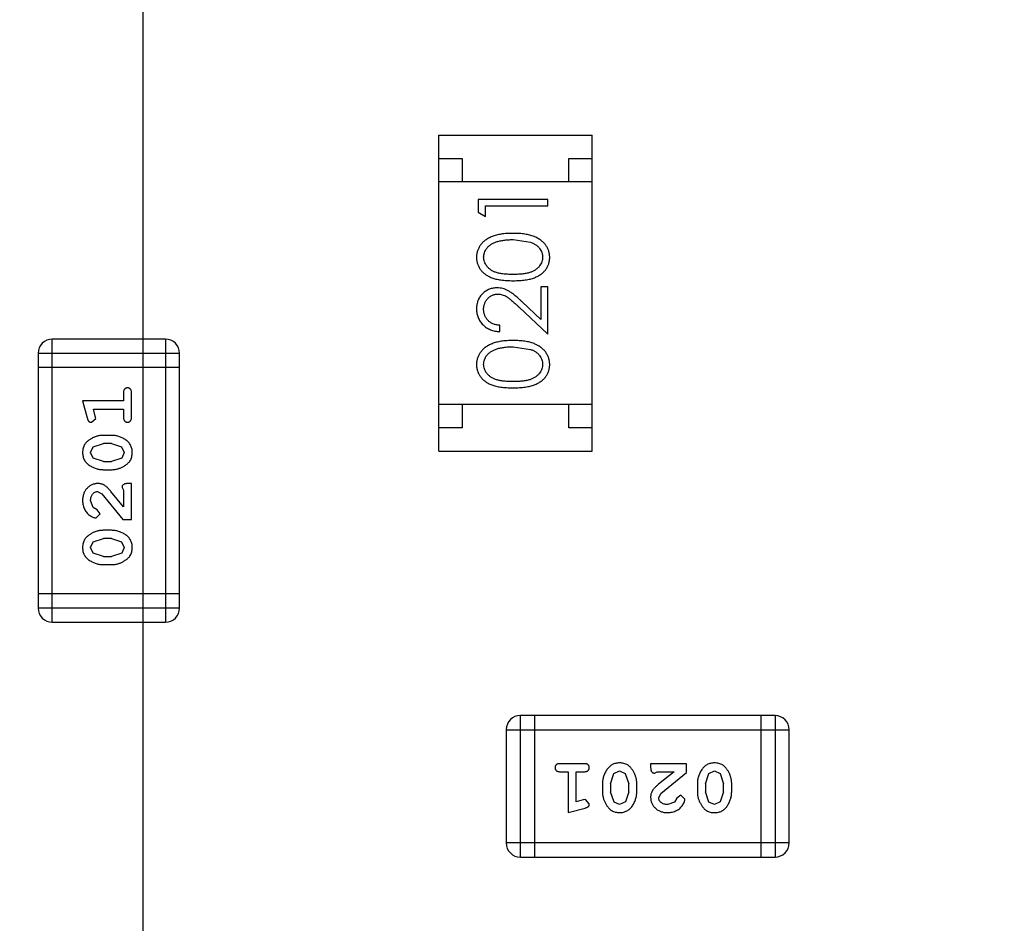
# Model space of a CAD drawing. Header units: inches. Extents: x -109 to 120, y -78 to 24.
# Tile 79 of 113: x 74.04 to 76.16, y -6.06 to -4.12. Entities that reach past the tile are written whole.
import ezdxf

# ---------------------------------------------------------------- set-up
doc = ezdxf.new("R2010")
doc.units = ezdxf.units.IN
doc.header["$LTSCALE"] = 1.21
doc.header["$MEASUREMENT"] = 0
doc.header["$PDMODE"] = 3
doc.header["$PDSIZE"] = 0.3125
doc.linetypes.add('CENTER', pattern=[0.6, 0.375, -0.075, 0.075, -0.075])
doc.layers.get('0').update_dxf_attribs({"linetype": 'CONTINUOUS'})
doc.layers.get('Defpoints').update_dxf_attribs({"linetype": 'CONTINUOUS'})
doc.layers.add('DIM', color=3, linetype='CONTINUOUS')
doc.layers.add('X2_94A2_X0__-__X2_7F0E5149_X0_', color=7, linetype='CONTINUOUS')
doc.styles.get("Standard").update_dxf_attribs({"font": 'txt', "width": 0.8})
doc.dimstyles.get("Standard").update_dxf_attribs({"dimtxt": 0.15625, "dimasz": 0.1875, "dimexe": 0.125, "dimexo": 0.0625, "dimgap": 0.09, "dimtad": 0, "dimtih": 1, "dimtoh": 1, "dimzin": 4, "dimdsep": 46, "dimtxsty": 'Standard', "dimblk": '_FILLED', "dimblk1": '_FILLED', "dimblk2": '_FILLED', "dimcen": 0.09, "dimazin": 1, "dimtp": 0.01, "dimtm": 0.01, "dimtfac": 1, "dimtofl": 0, "dimtmove": 0, "dimatfit": 3, "dimldrblk": '_FILLED', "dimfxl": 1, "dimtolj": 1, "dimtzin": 4, "dimarcsym": 0})

# ---------------------------------------------------------------- blocks, each defined once
blk = doc.blocks.new('_FILLED')
at = {"color": 0, "linetype": 'ByBlock'}
blk.add_solid([(0, 0), (-1, 0.1667), (-1, -0.1667)], dxfattribs=at)
blk = doc.blocks.new('*D12')
at = {"layer": 'Defpoints', "color": 0}
for p in [(74.3032, 15.7535), (103.6932, 15.6285), (103.6932, -13.2489)]:
    blk.add_point(p, dxfattribs=at)
at = {"layer": 'DIM', "color": 0, "lineweight": -2}
for p, q in [((103.6932, -13.1864), (103.6932, 15.7535)), ((74.3032, 15.691), (74.3032, 15.5035)), ((75.8032, 15.6285), (86.5082, 15.6285)), ((102.1932, 15.6285), (91.4882, 15.6285))]:
    blk.add_line(p, q, dxfattribs=at)
at = {"layer": 'DIM', "color": 0, "lineweight": -2, "xscale": 1.5, "yscale": 1.5, "zscale": 1.5, "rotation": 180}
blk.add_blockref('_FILLED', (74.3032, 15.6285), dxfattribs=at)
at = {"layer": 'DIM', "color": 0, "lineweight": -2, "xscale": 1.5, "yscale": 1.5, "zscale": 1.5}
blk.add_blockref('_FILLED', (103.6932, 15.6285), dxfattribs=at)
at = {"layer": 'DIM', "color": 0, "insert": (88.9982, 15.6285), "char_height": 1.5, "attachment_point": 5}
blk.add_mtext('\\A1;29.39', dxfattribs=at)
blk = doc.blocks.new('*D38')
at = {"layer": 'Defpoints', "color": 0}
for p in [(74.3032, 15.6285), (74.3032, 12.8138), (44.6933, -13.2451)]:
    blk.add_point(p, dxfattribs=at)
at = {"layer": 'DIM', "color": 0, "lineweight": -2}
for p, q in [((44.6933, -13.1826), (44.6933, 15.7535)), ((74.3032, 12.8763), (74.3032, 15.7535)), ((46.1933, 15.6285), (57.2082, 15.6285)), ((72.8032, 15.6285), (61.7882, 15.6285))]:
    blk.add_line(p, q, dxfattribs=at)
at = {"layer": 'DIM', "color": 0, "lineweight": -2, "xscale": 1.5, "yscale": 1.5, "zscale": 1.5}
for p, rotation in [((44.6933, 15.6285), 180), ((74.3032, 15.6285), 360)]:
    blk.add_blockref('_FILLED', p, dxfattribs=dict(at, rotation=rotation))
at = {"layer": 'DIM', "color": 0, "insert": (59.4982, 15.6285), "char_height": 1.5, "attachment_point": 5}
blk.add_mtext('\\A1;29.61', dxfattribs=at)
blk = doc.blocks.new('*D54')
at = {"layer": 'Defpoints', "color": 0}
for p in [(107.1882, 21.91), (41.1902, -11.2843), (107.1882, -11.2878)]:
    blk.add_point(p, dxfattribs=at)
at = {"layer": 'DIM', "color": 0, "lineweight": -2}
for p, q in [((41.1902, -11.2218), (41.1902, 22.035)), ((107.1882, -11.2253), (107.1882, 22.035)), ((42.6902, 21.91), (71.8992, 21.91)), ((105.6882, 21.91), (76.4792, 21.91))]:
    blk.add_line(p, q, dxfattribs=at)
at = {"layer": 'DIM', "color": 0, "lineweight": -2, "xscale": 1.5, "yscale": 1.5, "zscale": 1.5, "rotation": 180}
blk.add_blockref('_FILLED', (41.1902, 21.91), dxfattribs=at)
at = {"layer": 'DIM', "color": 0, "lineweight": -2, "xscale": 1.5, "yscale": 1.5, "zscale": 1.5}
blk.add_blockref('_FILLED', (107.1882, 21.91), dxfattribs=at)
at = {"layer": 'DIM', "color": 0, "insert": (74.1892, 21.91), "char_height": 1.5, "attachment_point": 5}
blk.add_mtext('\\A1;66.00', dxfattribs=at)

msp = doc.modelspace()

# ---------------------------------------------------------------- linework, layer by layer
at = {"layer": 'DIM', "color": 4, "linetype": 'CENTER', "ltscale": 10}
msp.add_line((74.3032, 12.8138), (74.3032, -71.4529), dxfattribs=at)
at = {"layer": 'X2_94A2_X0__-__X2_7F0E5149_X0_', "color": 6, "linetype": 'Continuous'}
for p, q in [((74.9414, -5.044), (74.9415, -4.364)), ((74.9415, -4.364), (75.2715, -4.364)), ((75.2714, -5.044), (75.2715, -4.364)), ((74.9415, -4.414), (74.9915, -4.414)), ((74.9915, -4.414), (74.9915, -4.464)), ((75.2215, -4.464), (75.2215, -4.414)), ((75.2215, -4.414), (75.2715, -4.414)), ((75.2715, -4.464), (74.9415, -4.464)), ((75.0262, -4.5022), (75.0262, -4.5299)), ((75.1762, -4.5022), (75.0262, -4.5022)), ((75.0416, -4.5387), (75.0416, -4.5157)), ((75.0416, -4.5157), (75.1762, -4.5157)), ((75.1762, -4.5157), (75.1762, -4.5022)), ((75.0262, -4.5299), (75.0416, -4.5387)), ((75.1012, -4.5887), (75.1389, -4.5944)), ((75.1608, -4.6907), (75.1608, -4.7605)), ((75.1762, -4.6907), (75.1608, -4.6907)), ((75.1762, -4.7926), (75.1762, -4.6907)), ((75.1608, -4.7605), (75.1207, -4.7229)), ((75.1141, -4.7344), (75.1762, -4.7926)), ((75.0723, -4.7868), (75.0723, -4.7733)), ((74.1082, -5.4126), (74.1083, -4.803)), ((74.3521, -4.803), (74.1083, -4.803)), ((74.3521, -4.803), (74.3521, -5.4126)), ((74.0778, -4.8335), (74.0777, -5.3821)), ((74.0778, -4.8335), (74.3826, -4.8335)), ((74.3825, -5.3821), (74.3826, -4.8335)), ((75.1012, -4.8195), (75.1389, -4.8252)), ((74.3826, -4.864), (74.0778, -4.864)), ((74.2616, -4.919), (74.2616, -4.9363)), ((74.2789, -4.971), (74.2789, -4.919)), ((74.1735, -4.9363), (74.1834, -4.9729)), ((74.2616, -4.9363), (74.1735, -4.9363)), ((74.2008, -4.9687), (74.1967, -4.9536)), ((74.1967, -4.9536), (74.2616, -4.9536)), ((74.2616, -4.9536), (74.2616, -4.971)), ((75.2714, -4.944), (74.9414, -4.944)), ((74.9914, -4.944), (74.9914, -4.994)), ((75.2214, -4.994), (75.2214, -4.944)), ((74.1926, -4.982), (74.2019, -4.9741)), ((74.2019, -4.9741), (74.2008, -4.9687)), ((74.9914, -4.994), (74.9414, -4.994)), ((75.2714, -4.994), (75.2214, -4.994)), ((74.1961, -5.0352), (74.2184, -5.0276)), ((74.2359, -5.0103), (74.2182, -5.0103)), ((74.2356, -5.0276), (74.2184, -5.0276)), ((74.2356, -5.0276), (74.2574, -5.0348)), ((74.1908, -5.0473), (74.1961, -5.0352)), ((74.1966, -5.0597), (74.1908, -5.0473)), ((74.2574, -5.0348), (74.2632, -5.0471)), ((74.2632, -5.0471), (74.2579, -5.0593)), ((74.9414, -5.044), (75.2714, -5.044)), ((74.2184, -5.0669), (74.1966, -5.0597)), ((74.2184, -5.0669), (74.2356, -5.0669)), ((74.2579, -5.0593), (74.2356, -5.0669)), ((74.2181, -5.0842), (74.2359, -5.0842)), ((74.2054, -5.1314), (74.2151, -5.1362)), ((74.2616, -5.1645), (74.2346, -5.1309)), ((74.2585, -5.1228), (74.2616, -5.1283)), ((74.2616, -5.1283), (74.2616, -5.1645)), ((74.2789, -5.1141), (74.2711, -5.1141)), ((74.2789, -5.1912), (74.2789, -5.1141)), ((74.1962, -5.1658), (74.1908, -5.1509)), ((74.2151, -5.1362), (74.2601, -5.1912)), ((74.2047, -5.1707), (74.1962, -5.1658)), ((74.2113, -5.1792), (74.2047, -5.1707)), ((74.2029, -5.188), (74.2113, -5.1792)), ((74.2601, -5.1912), (74.2789, -5.1912)), ((74.2359, -5.2148), (74.2181, -5.2148)), ((74.1908, -5.2518), (74.1961, -5.2397)), ((74.1961, -5.2397), (74.2184, -5.2321)), ((74.2356, -5.2321), (74.2184, -5.2321)), ((74.2356, -5.2321), (74.2574, -5.2394)), ((74.2574, -5.2394), (74.2632, -5.2516)), ((74.1966, -5.2642), (74.1908, -5.2518)), ((74.2632, -5.2516), (74.2579, -5.2638)), ((74.2184, -5.2714), (74.1966, -5.2642)), ((74.2184, -5.2714), (74.2356, -5.2714)), ((74.2579, -5.2638), (74.2356, -5.2714)), ((74.2181, -5.2887), (74.2359, -5.2887)), ((74.3826, -5.3517), (74.0778, -5.3516)), ((74.3825, -5.3821), (74.0777, -5.3821)), ((74.1082, -5.4126), (74.3521, -5.4126)), ((75.1169, -5.9184), (75.1169, -5.6136)), ((75.6656, -5.6137), (75.1169, -5.6136)), ((75.1474, -5.6136), (75.1474, -5.9184)), ((75.6351, -5.6137), (75.6351, -5.9185)), ((75.6656, -5.6137), (75.6656, -5.9185)), ((75.0865, -5.6441), (75.0864, -5.888)), ((75.0865, -5.6441), (75.6961, -5.6442)), ((75.696, -5.888), (75.6961, -5.6442)), ((75.2544, -5.7173), (75.2025, -5.7173)), ((75.3976, -5.7173), (75.3976, -5.7252)), ((75.4746, -5.7173), (75.3976, -5.7173)), ((75.4746, -5.7362), (75.4746, -5.7173)), ((75.2025, -5.7346), (75.2198, -5.7346)), ((75.2198, -5.7346), (75.2198, -5.8227)), ((75.2371, -5.7996), (75.2371, -5.7346)), ((75.2371, -5.7346), (75.2544, -5.7346)), ((75.311, -5.7606), (75.3183, -5.7388)), ((75.3183, -5.7388), (75.3306, -5.733)), ((75.3306, -5.733), (75.3427, -5.7383)), ((75.3427, -5.7383), (75.3504, -5.7606)), ((75.4062, -5.7377), (75.4117, -5.7346)), ((75.4117, -5.7346), (75.4479, -5.7346)), ((75.4479, -5.7346), (75.4143, -5.7616)), ((75.4196, -5.7812), (75.4746, -5.7362)), ((75.5155, -5.7606), (75.5228, -5.7388)), ((75.5228, -5.7388), (75.5351, -5.733)), ((75.5351, -5.733), (75.5472, -5.7383)), ((75.5472, -5.7383), (75.5549, -5.7606)), ((75.2937, -5.7603), (75.2937, -5.7781)), ((75.311, -5.7606), (75.311, -5.7778)), ((75.3504, -5.7778), (75.3504, -5.7606)), ((75.3677, -5.7781), (75.3677, -5.7603)), ((75.4982, -5.7603), (75.4982, -5.7781)), ((75.5155, -5.7606), (75.5155, -5.7778)), ((75.5549, -5.7778), (75.5549, -5.7606)), ((75.5722, -5.7781), (75.5722, -5.7603)), ((75.3186, -5.8001), (75.311, -5.7778)), ((75.3504, -5.7778), (75.3431, -5.7996)), ((75.4149, -5.7909), (75.4196, -5.7812)), ((75.4542, -5.7915), (75.4492, -5.8)), ((75.4627, -5.7849), (75.4542, -5.7915)), ((75.4715, -5.7934), (75.4627, -5.7849)), ((75.5231, -5.8001), (75.5155, -5.7778)), ((75.5549, -5.7778), (75.5476, -5.7996)), ((75.2198, -5.8227), (75.2564, -5.8128)), ((75.2521, -5.7954), (75.2371, -5.7996)), ((75.2575, -5.7944), (75.2521, -5.7954)), ((75.2654, -5.8036), (75.2575, -5.7944)), ((75.3307, -5.8054), (75.3186, -5.8001)), ((75.3431, -5.7996), (75.3307, -5.8054)), ((75.4492, -5.8), (75.4343, -5.8054)), ((75.5352, -5.8054), (75.5231, -5.8001)), ((75.5476, -5.7996), (75.5352, -5.8054)), ((75.696, -5.888), (75.0864, -5.888)), ((75.1169, -5.9184), (75.6656, -5.9185))]:
    msp.add_line(p, q, dxfattribs=at)
for centre, start, end in [((74.1083, -4.8335), 89.9964, 179.9964), ((74.3521, -4.8335), 359.9964, 89.9964), ((74.1082, -5.3821), 179.9964, 269.9964), ((74.3521, -5.3821), 269.9964, 359.9964), ((75.1169, -5.6441), 89.9964, 179.9964), ((75.6656, -5.6442), 359.9964, 89.9964), ((75.1169, -5.888), 179.9964, 269.9964), ((75.6656, -5.888), 269.9964, 359.9964)]:
    msp.add_arc(centre, 0.0305, start, end, dxfattribs=at)
for points, knots in [([(75.1012, -4.5753), (75.0989, -4.5753), (75.0945, -4.5754), (75.0879, -4.5756), (75.0817, -4.5762), (75.0758, -4.5769), (75.0704, -4.5779), (75.0652, -4.579), (75.0605, -4.5805), (75.0561, -4.582), (75.052, -4.5839), (75.0481, -4.5858), (75.0446, -4.5879), (75.0413, -4.5901), (75.0383, -4.5926), (75.0355, -4.5951), (75.033, -4.5978), (75.0307, -4.6007), (75.0287, -4.6037), (75.027, -4.6068), (75.0256, -4.6099), (75.0244, -4.6132), (75.0235, -4.6165), (75.0228, -4.62), (75.0224, -4.6235), (75.0224, -4.6258), (75.0223, -4.627)], [0, 0, 0, 0, 0.065278, 0.127205, 0.186168, 0.241675, 0.294115, 0.343609, 0.390387, 0.434463, 0.476646, 0.517002, 0.555936, 0.593716, 0.630057, 0.665601, 0.700745, 0.734917, 0.768681, 0.802087, 0.834849, 0.867433, 0.900138, 0.932806, 0.966212, 1, 1, 1, 1]), ([(75.18, -4.6271), (75.18, -4.6259), (75.18, -4.6235), (75.1795, -4.62), (75.1789, -4.6165), (75.1779, -4.6132), (75.1767, -4.6099), (75.1753, -4.6067), (75.1735, -4.6036), (75.1716, -4.6006), (75.1693, -4.5977), (75.1668, -4.595), (75.164, -4.5924), (75.1609, -4.59), (75.1576, -4.5877), (75.1541, -4.5857), (75.1503, -4.5837), (75.1462, -4.582), (75.1418, -4.5803), (75.1371, -4.579), (75.132, -4.5779), (75.1265, -4.5769), (75.1207, -4.5762), (75.1145, -4.5756), (75.108, -4.5754), (75.1035, -4.5753), (75.1012, -4.5753)], [0, 0, 0, 0, 0.033824, 0.067298, 0.10028, 0.133019, 0.165736, 0.198792, 0.232372, 0.266409, 0.301016, 0.336196, 0.371972, 0.408574, 0.446394, 0.485225, 0.525372, 0.567224, 0.611081, 0.65775, 0.70702, 0.759235, 0.814484, 0.873227, 0.934937, 1, 1, 1, 1]), ([(75.0377, -4.6266), (75.0378, -4.625), (75.038, -4.6217), (75.0392, -4.6168), (75.0414, -4.6122), (75.0437, -4.6084), (75.046, -4.6055), (75.048, -4.6035), (75.0502, -4.6015), (75.0527, -4.5997), (75.0554, -4.598), (75.0584, -4.5965), (75.0615, -4.595), (75.065, -4.5937), (75.0686, -4.5926), (75.0725, -4.5915), (75.0767, -4.5907), (75.0811, -4.5899), (75.0858, -4.5894), (75.0907, -4.589), (75.0959, -4.5888), (75.0994, -4.5888), (75.1012, -4.5887)], [0, 0, 0, 0, 0.059689, 0.119507, 0.181075, 0.246162, 0.279894, 0.314468, 0.350403, 0.387474, 0.426147, 0.466624, 0.508745, 0.553328, 0.600058, 0.649177, 0.700552, 0.754894, 0.811825, 0.871514, 0.934319, 1, 1, 1, 1]), ([(75.1389, -4.5944), (75.1399, -4.5948), (75.142, -4.5956), (75.1449, -4.5969), (75.1476, -4.5984), (75.1502, -4.6), (75.1525, -4.6017), (75.1546, -4.6036), (75.1565, -4.6056), (75.1588, -4.6084), (75.1611, -4.6121), (75.1631, -4.6168), (75.1644, -4.6216), (75.1646, -4.6249), (75.1646, -4.6266)], [0, 0, 0, 0, 0.075949, 0.148549, 0.218996, 0.286119, 0.351826, 0.416074, 0.478265, 0.540325, 0.660405, 0.774606, 0.887187, 1, 1, 1, 1]), ([(75.0223, -4.627), (75.0224, -4.6282), (75.0224, -4.6306), (75.0228, -4.634), (75.0235, -4.6374), (75.0244, -4.6407), (75.0256, -4.6439), (75.027, -4.647), (75.0287, -4.65), (75.0307, -4.653), (75.0329, -4.6558), (75.0353, -4.6585), (75.0381, -4.6609), (75.041, -4.6633), (75.0442, -4.6654), (75.0477, -4.6674), (75.0514, -4.6693), (75.0554, -4.6709), (75.0597, -4.6724), (75.0644, -4.6737), (75.0695, -4.6748), (75.075, -4.6757), (75.081, -4.6763), (75.0874, -4.6768), (75.0942, -4.6772), (75.0988, -4.6772), (75.1012, -4.6772)], [0, 0, 0, 0, 0.033742, 0.066533, 0.099153, 0.13154, 0.164087, 0.196563, 0.229707, 0.263315, 0.297504, 0.331686, 0.366482, 0.4021, 0.438958, 0.476748, 0.515985, 0.556589, 0.599519, 0.645765, 0.695487, 0.748721, 0.805687, 0.866754, 0.931405, 1, 1, 1, 1]), ([(75.1012, -4.6637), (75.0992, -4.6637), (75.0953, -4.6637), (75.0896, -4.6635), (75.0843, -4.6631), (75.0794, -4.6626), (75.0749, -4.662), (75.0708, -4.6612), (75.067, -4.6603), (75.0636, -4.6592), (75.0605, -4.6579), (75.0576, -4.6566), (75.0549, -4.6551), (75.0524, -4.6534), (75.05, -4.6517), (75.0479, -4.6498), (75.046, -4.6478), (75.0437, -4.6449), (75.0414, -4.6412), (75.0392, -4.6365), (75.038, -4.6316), (75.0378, -4.6282), (75.0377, -4.6266)], [0, 0, 0, 0, 0.073302, 0.142286, 0.206253, 0.266017, 0.321612, 0.372532, 0.419497, 0.462398, 0.502825, 0.541489, 0.579034, 0.615143, 0.650298, 0.684912, 0.718701, 0.752189, 0.817245, 0.879117, 0.939613, 1, 1, 1, 1]), ([(75.1646, -4.6266), (75.1646, -4.6282), (75.1644, -4.6316), (75.1631, -4.6364), (75.161, -4.6412), (75.1586, -4.6449), (75.1563, -4.6478), (75.1544, -4.6498), (75.1523, -4.6517), (75.15, -4.6535), (75.1474, -4.6551), (75.1447, -4.6566), (75.1418, -4.658), (75.1387, -4.6592), (75.1353, -4.6603), (75.1315, -4.6612), (75.1274, -4.662), (75.1229, -4.6627), (75.118, -4.6631), (75.1127, -4.6635), (75.1071, -4.6637), (75.1032, -4.6637), (75.1012, -4.6637)], [0, 0, 0, 0, 0.060034, 0.120278, 0.182348, 0.247919, 0.281641, 0.315701, 0.350322, 0.385703, 0.421819, 0.459196, 0.497866, 0.538301, 0.58121, 0.628183, 0.679403, 0.734699, 0.794074, 0.858416, 0.927049, 1, 1, 1, 1]), ([(75.1012, -4.6772), (75.1036, -4.6772), (75.1083, -4.6772), (75.115, -4.6768), (75.1214, -4.6764), (75.1273, -4.6756), (75.1329, -4.6747), (75.138, -4.6737), (75.1427, -4.6724), (75.1471, -4.6708), (75.1511, -4.6691), (75.1548, -4.6673), (75.1583, -4.6653), (75.1615, -4.6631), (75.1644, -4.6608), (75.1672, -4.6583), (75.1696, -4.6557), (75.1718, -4.6529), (75.1737, -4.65), (75.1754, -4.6469), (75.1769, -4.6438), (75.178, -4.6406), (75.1789, -4.6374), (75.1796, -4.634), (75.18, -4.6306), (75.18, -4.6282), (75.18, -4.6271)], [0, 0, 0, 0, 0.068113, 0.132564, 0.193427, 0.250218, 0.303569, 0.353576, 0.400235, 0.443586, 0.484619, 0.524292, 0.56238, 0.599049, 0.63494, 0.669782, 0.704009, 0.737842, 0.771098, 0.803896, 0.836415, 0.868639, 0.900715, 0.933378, 0.966213, 1, 1, 1, 1]), ([(75.0669, -4.6926), (75.0654, -4.6926), (75.0625, -4.6927), (75.0582, -4.6933), (75.0541, -4.6943), (75.05, -4.6956), (75.0462, -4.6974), (75.0425, -4.6996), (75.0389, -4.7021), (75.0356, -4.7051), (75.0324, -4.7083), (75.0298, -4.7118), (75.0275, -4.7156), (75.0255, -4.7195), (75.0241, -4.7238), (75.0231, -4.7283), (75.0224, -4.733), (75.0224, -4.7362), (75.0223, -4.7379)], [0, 0, 0, 0, 0.06271, 0.123347, 0.183401, 0.242828, 0.302097, 0.36242, 0.423725, 0.487032, 0.550491, 0.612709, 0.674265, 0.73617, 0.799211, 0.863483, 0.930525, 1, 1, 1, 1]), ([(75.0377, -4.7386), (75.0377, -4.7375), (75.0378, -4.7353), (75.0382, -4.732), (75.0389, -4.7289), (75.0399, -4.726), (75.0412, -4.7231), (75.0427, -4.7204), (75.0446, -4.7179), (75.0467, -4.7154), (75.0489, -4.7132), (75.0514, -4.7113), (75.0539, -4.7097), (75.0565, -4.7083), (75.0593, -4.7073), (75.0621, -4.7066), (75.0651, -4.7061), (75.0671, -4.7061), (75.0681, -4.706)], [0, 0, 0, 0, 0.068027, 0.133505, 0.19695, 0.26027, 0.322741, 0.384982, 0.448465, 0.513424, 0.578224, 0.640011, 0.700094, 0.760067, 0.819012, 0.877878, 0.938035, 1, 1, 1, 1]), ([(75.1207, -4.7229), (75.1192, -4.7215), (75.1162, -4.7187), (75.1119, -4.7148), (75.1077, -4.7112), (75.1039, -4.708), (75.1002, -4.7052), (75.0969, -4.7027), (75.0937, -4.7006), (75.0899, -4.6983), (75.0851, -4.6959), (75.0792, -4.694), (75.0732, -4.6928), (75.069, -4.6927), (75.0669, -4.6926)], [0, 0, 0, 0, 0.09953, 0.192079, 0.277712, 0.357454, 0.429648, 0.495771, 0.555538, 0.608657, 0.707578, 0.804328, 0.901298, 1, 1, 1, 1]), ([(75.0681, -4.706), (75.0698, -4.7061), (75.073, -4.7062), (75.0778, -4.7073), (75.0824, -4.709), (75.0862, -4.7109), (75.0893, -4.713), (75.092, -4.7149), (75.095, -4.7172), (75.0982, -4.7199), (75.1018, -4.723), (75.1056, -4.7264), (75.1098, -4.7303), (75.1126, -4.733), (75.1141, -4.7344)], [0, 0, 0, 0, 0.088014, 0.174976, 0.2638, 0.355443, 0.406413, 0.465519, 0.533076, 0.609353, 0.693899, 0.787171, 0.889197, 1, 1, 1, 1]), ([(75.0223, -4.7379), (75.0224, -4.7396), (75.0224, -4.7429), (75.0231, -4.7477), (75.0242, -4.7523), (75.0258, -4.7567), (75.0278, -4.761), (75.0302, -4.765), (75.033, -4.7688), (75.0363, -4.7723), (75.04, -4.7756), (75.0439, -4.7785), (75.048, -4.7809), (75.0524, -4.783), (75.057, -4.7846), (75.0619, -4.7857), (75.067, -4.7865), (75.0705, -4.7867), (75.0723, -4.7868)], [0, 0, 0, 0, 0.06445, 0.126725, 0.187421, 0.247417, 0.306749, 0.366595, 0.427749, 0.490235, 0.553031, 0.614805, 0.676505, 0.738096, 0.801021, 0.864897, 0.931209, 1, 1, 1, 1]), ([(75.0723, -4.7733), (75.071, -4.7732), (75.0684, -4.773), (75.0646, -4.7722), (75.0611, -4.7713), (75.0577, -4.7701), (75.0547, -4.7685), (75.0518, -4.7668), (75.0491, -4.7648), (75.0468, -4.7625), (75.0447, -4.7601), (75.0428, -4.7575), (75.0412, -4.7547), (75.0399, -4.7517), (75.0389, -4.7487), (75.0382, -4.7454), (75.0378, -4.7421), (75.0377, -4.7398), (75.0377, -4.7386)], [0, 0, 0, 0, 0.073648, 0.143686, 0.210962, 0.275557, 0.338064, 0.399311, 0.4594, 0.51934, 0.579024, 0.637809, 0.695959, 0.754122, 0.813113, 0.873453, 0.935561, 1, 1, 1, 1]), ([(75.1012, -4.806), (75.0989, -4.8061), (75.0944, -4.8061), (75.0879, -4.8064), (75.0817, -4.8069), (75.0758, -4.8077), (75.0703, -4.8087), (75.0652, -4.8098), (75.0605, -4.8112), (75.056, -4.8128), (75.052, -4.8146), (75.0481, -4.8165), (75.0446, -4.8187), (75.0413, -4.8209), (75.0382, -4.8233), (75.0355, -4.8259), (75.0329, -4.8286), (75.0307, -4.8315), (75.0287, -4.8345), (75.027, -4.8375), (75.0256, -4.8407), (75.0244, -4.844), (75.0234, -4.8473), (75.0228, -4.8507), (75.0224, -4.8542), (75.0223, -4.8566), (75.0223, -4.8578)], [0, 0, 0, 0, 0.065278, 0.127205, 0.186168, 0.241675, 0.294115, 0.343609, 0.390387, 0.434463, 0.476646, 0.517002, 0.555936, 0.593716, 0.630057, 0.665601, 0.700745, 0.734917, 0.768681, 0.802087, 0.834849, 0.867433, 0.900138, 0.932806, 0.966212, 1, 1, 1, 1]), ([(75.18, -4.8578), (75.18, -4.8566), (75.18, -4.8543), (75.1795, -4.8507), (75.1789, -4.8473), (75.1779, -4.844), (75.1767, -4.8407), (75.1753, -4.8375), (75.1735, -4.8344), (75.1715, -4.8314), (75.1693, -4.8285), (75.1667, -4.8258), (75.164, -4.8232), (75.1609, -4.8208), (75.1576, -4.8185), (75.1541, -4.8164), (75.1503, -4.8145), (75.1462, -4.8127), (75.1418, -4.8111), (75.1371, -4.8098), (75.132, -4.8086), (75.1265, -4.8077), (75.1207, -4.807), (75.1145, -4.8064), (75.108, -4.8061), (75.1035, -4.8061), (75.1012, -4.806)], [0, 0, 0, 0, 0.033824, 0.067298, 0.10028, 0.133019, 0.165736, 0.198792, 0.232372, 0.266409, 0.301016, 0.336196, 0.371972, 0.408574, 0.446394, 0.485225, 0.525372, 0.567224, 0.611081, 0.65775, 0.70702, 0.759235, 0.814484, 0.873227, 0.934937, 1, 1, 1, 1]), ([(75.0377, -4.8574), (75.0378, -4.8557), (75.038, -4.8524), (75.0392, -4.8476), (75.0414, -4.8429), (75.0437, -4.8392), (75.046, -4.8363), (75.048, -4.8343), (75.0502, -4.8323), (75.0527, -4.8305), (75.0554, -4.8288), (75.0583, -4.8273), (75.0615, -4.8258), (75.0649, -4.8245), (75.0686, -4.8233), (75.0725, -4.8223), (75.0767, -4.8215), (75.0811, -4.8207), (75.0858, -4.8202), (75.0907, -4.8197), (75.0958, -4.8196), (75.0994, -4.8195), (75.1012, -4.8195)], [0, 0, 0, 0, 0.059689, 0.119507, 0.181075, 0.246162, 0.279894, 0.314468, 0.350403, 0.387474, 0.426147, 0.466624, 0.508745, 0.553328, 0.600058, 0.649177, 0.700552, 0.754894, 0.811825, 0.871514, 0.934319, 1, 1, 1, 1]), ([(75.1389, -4.8252), (75.1399, -4.8256), (75.142, -4.8263), (75.1449, -4.8277), (75.1476, -4.8291), (75.1502, -4.8307), (75.1525, -4.8325), (75.1546, -4.8343), (75.1565, -4.8363), (75.1588, -4.8391), (75.1611, -4.8428), (75.1631, -4.8475), (75.1644, -4.8524), (75.1646, -4.8557), (75.1646, -4.8574)], [0, 0, 0, 0, 0.075949, 0.148549, 0.218996, 0.286119, 0.351826, 0.416074, 0.478265, 0.540325, 0.660405, 0.774606, 0.887187, 1, 1, 1, 1]), ([(75.0223, -4.8578), (75.0223, -4.859), (75.0224, -4.8613), (75.0228, -4.8648), (75.0234, -4.8682), (75.0244, -4.8714), (75.0255, -4.8747), (75.027, -4.8778), (75.0287, -4.8808), (75.0307, -4.8838), (75.0329, -4.8866), (75.0353, -4.8892), (75.0381, -4.8917), (75.041, -4.894), (75.0442, -4.8962), (75.0477, -4.8982), (75.0514, -4.9), (75.0553, -4.9017), (75.0596, -4.9032), (75.0643, -4.9045), (75.0695, -4.9056), (75.075, -4.9064), (75.081, -4.9071), (75.0873, -4.9076), (75.0941, -4.9079), (75.0988, -4.908), (75.1012, -4.908)], [0, 0, 0, 0, 0.033742, 0.066533, 0.099153, 0.13154, 0.164087, 0.196563, 0.229707, 0.263315, 0.297504, 0.331686, 0.366482, 0.4021, 0.438958, 0.476748, 0.515985, 0.556589, 0.599519, 0.645765, 0.695487, 0.748721, 0.805687, 0.866754, 0.931405, 1, 1, 1, 1]), ([(75.1012, -4.8945), (75.0992, -4.8945), (75.0952, -4.8945), (75.0896, -4.8942), (75.0843, -4.8939), (75.0794, -4.8934), (75.0749, -4.8928), (75.0707, -4.8919), (75.067, -4.891), (75.0636, -4.8899), (75.0605, -4.8887), (75.0575, -4.8873), (75.0548, -4.8858), (75.0523, -4.8842), (75.05, -4.8825), (75.0479, -4.8806), (75.0459, -4.8786), (75.0437, -4.8757), (75.0413, -4.8719), (75.0392, -4.8672), (75.038, -4.8623), (75.0378, -4.859), (75.0377, -4.8574)], [0, 0, 0, 0, 0.073302, 0.142286, 0.206253, 0.266017, 0.321612, 0.372532, 0.419497, 0.462398, 0.502825, 0.541489, 0.579034, 0.615143, 0.650298, 0.684912, 0.718701, 0.752189, 0.817245, 0.879117, 0.939613, 1, 1, 1, 1]), ([(75.1646, -4.8574), (75.1645, -4.859), (75.1644, -4.8623), (75.1631, -4.8672), (75.161, -4.8719), (75.1586, -4.8757), (75.1563, -4.8785), (75.1544, -4.8806), (75.1522, -4.8825), (75.1499, -4.8843), (75.1474, -4.8859), (75.1447, -4.8874), (75.1418, -4.8887), (75.1387, -4.89), (75.1353, -4.8911), (75.1315, -4.892), (75.1274, -4.8927), (75.1229, -4.8934), (75.118, -4.8939), (75.1127, -4.8942), (75.1071, -4.8945), (75.1032, -4.8945), (75.1012, -4.8945)], [0, 0, 0, 0, 0.060034, 0.120278, 0.182348, 0.247919, 0.281641, 0.315701, 0.350322, 0.385703, 0.421819, 0.459196, 0.497866, 0.538301, 0.58121, 0.628183, 0.679403, 0.734699, 0.794074, 0.858416, 0.927049, 1, 1, 1, 1]), ([(75.1012, -4.908), (75.1036, -4.908), (75.1082, -4.9079), (75.115, -4.9076), (75.1214, -4.9071), (75.1273, -4.9064), (75.1328, -4.9055), (75.138, -4.9044), (75.1427, -4.9031), (75.147, -4.9016), (75.151, -4.8999), (75.1548, -4.8981), (75.1582, -4.896), (75.1614, -4.8939), (75.1644, -4.8916), (75.1671, -4.8891), (75.1696, -4.8864), (75.1718, -4.8836), (75.1737, -4.8807), (75.1754, -4.8777), (75.1768, -4.8746), (75.178, -4.8714), (75.1789, -4.8681), (75.1795, -4.8648), (75.18, -4.8613), (75.18, -4.859), (75.18, -4.8578)], [0, 0, 0, 0, 0.068113, 0.132564, 0.193427, 0.250218, 0.303569, 0.353576, 0.400235, 0.443586, 0.484619, 0.524292, 0.56238, 0.599049, 0.63494, 0.669782, 0.704009, 0.737842, 0.771098, 0.803896, 0.836415, 0.868639, 0.900715, 0.933378, 0.966213, 1, 1, 1, 1]), ([(74.2703, -4.908), (74.2697, -4.9081), (74.2685, -4.9081), (74.2668, -4.9086), (74.2653, -4.9095), (74.264, -4.9106), (74.2629, -4.9122), (74.2622, -4.9141), (74.2617, -4.9165), (74.2617, -4.9181), (74.2616, -4.919)], [0, 0, 0, 0, 0.11517, 0.223509, 0.328254, 0.438012, 0.553651, 0.682263, 0.830856, 1, 1, 1, 1]), ([(74.2789, -4.919), (74.2789, -4.9181), (74.2789, -4.9165), (74.2784, -4.9141), (74.2777, -4.9122), (74.2766, -4.9106), (74.2753, -4.9095), (74.2738, -4.9086), (74.2721, -4.9081), (74.2709, -4.9081), (74.2703, -4.908)], [0, 0, 0, 0, 0.169012, 0.317488, 0.445429, 0.560977, 0.67065, 0.776666, 0.88492, 1, 1, 1, 1]), ([(74.1834, -4.9729), (74.1837, -4.9738), (74.1842, -4.9753), (74.185, -4.9774), (74.1859, -4.979), (74.1869, -4.9802), (74.1881, -4.981), (74.1894, -4.9816), (74.191, -4.9819), (74.192, -4.9819), (74.1926, -4.982)], [0, 0, 0, 0, 0.187321, 0.344927, 0.475328, 0.579604, 0.674244, 0.773631, 0.882025, 1, 1, 1, 1]), ([(74.2616, -4.971), (74.2617, -4.9718), (74.2617, -4.9735), (74.2622, -4.9759), (74.2629, -4.9778), (74.264, -4.9794), (74.2653, -4.9805), (74.2668, -4.9814), (74.2685, -4.9819), (74.2697, -4.9819), (74.2703, -4.982)], [0, 0, 0, 0, 0.169102, 0.317658, 0.446239, 0.563118, 0.671828, 0.776546, 0.884858, 1, 1, 1, 1]), ([(74.2703, -4.982), (74.2709, -4.9819), (74.2721, -4.9819), (74.2738, -4.9814), (74.2753, -4.9805), (74.2766, -4.9794), (74.2777, -4.9778), (74.2784, -4.9759), (74.2789, -4.9735), (74.2789, -4.9719), (74.2789, -4.971)], [0, 0, 0, 0, 0.115051, 0.223278, 0.329269, 0.437893, 0.554681, 0.682591, 0.83103, 1, 1, 1, 1]), ([(74.2182, -5.0103), (74.2171, -5.0103), (74.2149, -5.0103), (74.2117, -5.0106), (74.2086, -5.0112), (74.2055, -5.0118), (74.2025, -5.0128), (74.1994, -5.0139), (74.1965, -5.0152), (74.1936, -5.0167), (74.1909, -5.0183), (74.1883, -5.0199), (74.186, -5.0216), (74.1839, -5.0232), (74.182, -5.0249), (74.1804, -5.0266), (74.179, -5.0284), (74.1774, -5.0307), (74.1758, -5.0339), (74.1745, -5.0381), (74.1737, -5.0426), (74.1736, -5.0458), (74.1735, -5.0474)], [0, 0, 0, 0, 0.049855, 0.099516, 0.148482, 0.19758, 0.246804, 0.296268, 0.346517, 0.397047, 0.446826, 0.49336, 0.537801, 0.579207, 0.617974, 0.654833, 0.689171, 0.722088, 0.786392, 0.853518, 0.924186, 1, 1, 1, 1]), ([(74.2805, -5.0472), (74.2805, -5.0457), (74.2804, -5.0429), (74.2797, -5.0388), (74.2786, -5.035), (74.277, -5.0314), (74.275, -5.0281), (74.2724, -5.025), (74.2695, -5.0222), (74.2661, -5.0198), (74.2625, -5.0176), (74.2588, -5.0156), (74.2551, -5.014), (74.2514, -5.0126), (74.2475, -5.0116), (74.2437, -5.0108), (74.2398, -5.0104), (74.2372, -5.0103), (74.2359, -5.0103)], [0, 0, 0, 0, 0.067217, 0.131051, 0.19272, 0.252824, 0.312745, 0.373449, 0.436041, 0.501494, 0.567761, 0.632087, 0.695096, 0.757109, 0.817993, 0.878657, 0.939311, 1, 1, 1, 1]), ([(74.1735, -5.0474), (74.1736, -5.0489), (74.1736, -5.0517), (74.1744, -5.0557), (74.1755, -5.0596), (74.1771, -5.0632), (74.1791, -5.0665), (74.1816, -5.0695), (74.1846, -5.0723), (74.188, -5.0748), (74.1916, -5.077), (74.1953, -5.0789), (74.199, -5.0805), (74.2027, -5.0819), (74.2065, -5.0829), (74.2104, -5.0837), (74.2142, -5.0841), (74.2168, -5.0842), (74.2181, -5.0842)], [0, 0, 0, 0, 0.06692, 0.130834, 0.19258, 0.252759, 0.312631, 0.373411, 0.436359, 0.501894, 0.568244, 0.632472, 0.69556, 0.757163, 0.818592, 0.878885, 0.939235, 1, 1, 1, 1]), ([(74.2359, -5.0842), (74.237, -5.0842), (74.2391, -5.0842), (74.2423, -5.0839), (74.2454, -5.0834), (74.2485, -5.0827), (74.2515, -5.0818), (74.2545, -5.0807), (74.2575, -5.0794), (74.2604, -5.0779), (74.2631, -5.0764), (74.2657, -5.0747), (74.268, -5.0731), (74.2701, -5.0714), (74.2719, -5.0697), (74.2736, -5.0681), (74.275, -5.0663), (74.2766, -5.0639), (74.2782, -5.0608), (74.2795, -5.0566), (74.2804, -5.052), (74.2805, -5.0488), (74.2805, -5.0472)], [0, 0, 0, 0, 0.049886, 0.09882, 0.148132, 0.19689, 0.246038, 0.295176, 0.345305, 0.395692, 0.445312, 0.491875, 0.535813, 0.577009, 0.616081, 0.652689, 0.687585, 0.720206, 0.785062, 0.85223, 0.923759, 1, 1, 1, 1]), ([(74.2063, -5.1141), (74.2052, -5.1141), (74.203, -5.1142), (74.1997, -5.1147), (74.1966, -5.1155), (74.1937, -5.1166), (74.1908, -5.1181), (74.1881, -5.1199), (74.1855, -5.122), (74.1831, -5.1244), (74.1808, -5.127), (74.1789, -5.1299), (74.1772, -5.1329), (74.1758, -5.1361), (74.1748, -5.1395), (74.1741, -5.1431), (74.1736, -5.1469), (74.1736, -5.1495), (74.1735, -5.1508)], [0, 0, 0, 0, 0.060981, 0.120256, 0.178148, 0.236115, 0.293993, 0.352864, 0.413358, 0.476056, 0.539296, 0.602396, 0.665116, 0.728325, 0.792919, 0.859317, 0.928302, 1, 1, 1, 1]), ([(74.1908, -5.1509), (74.1909, -5.1495), (74.191, -5.1468), (74.1918, -5.143), (74.1932, -5.1396), (74.1951, -5.1367), (74.1974, -5.1344), (74.1999, -5.1327), (74.2026, -5.1316), (74.2044, -5.1315), (74.2054, -5.1314)], [0, 0, 0, 0, 0.156344, 0.299348, 0.4327, 0.561, 0.682299, 0.791883, 0.89611, 1, 1, 1, 1]), ([(74.2346, -5.1309), (74.2338, -5.13), (74.2323, -5.1283), (74.2301, -5.1259), (74.228, -5.1238), (74.226, -5.1219), (74.2241, -5.1203), (74.2224, -5.119), (74.2207, -5.1179), (74.2187, -5.1167), (74.2161, -5.1157), (74.213, -5.1148), (74.2097, -5.1142), (74.2074, -5.1141), (74.2063, -5.1141)], [0, 0, 0, 0, 0.103002, 0.197728, 0.285279, 0.365235, 0.437224, 0.502446, 0.560545, 0.611446, 0.707576, 0.80349, 0.900532, 1, 1, 1, 1]), ([(74.2711, -5.1141), (74.27, -5.1141), (74.268, -5.1142), (74.2653, -5.1146), (74.2631, -5.1153), (74.2613, -5.1164), (74.26, -5.1177), (74.2591, -5.1192), (74.2586, -5.1209), (74.2585, -5.1221), (74.2585, -5.1228)], [0, 0, 0, 0, 0.1844, 0.34094, 0.473574, 0.586824, 0.690029, 0.789175, 0.890445, 1, 1, 1, 1]), ([(74.1735, -5.1508), (74.1736, -5.1525), (74.1737, -5.1558), (74.1746, -5.1608), (74.176, -5.1655), (74.178, -5.17), (74.1804, -5.1742), (74.1833, -5.1778), (74.1865, -5.181), (74.1901, -5.1835), (74.1937, -5.1854), (74.197, -5.1869), (74.2, -5.1878), (74.202, -5.188), (74.2029, -5.188)], [0, 0, 0, 0, 0.098286, 0.193983, 0.289056, 0.384352, 0.477435, 0.566197, 0.652355, 0.737986, 0.818188, 0.887401, 0.94802, 1, 1, 1, 1]), ([(74.2181, -5.2148), (74.2171, -5.2148), (74.2149, -5.2149), (74.2117, -5.2151), (74.2086, -5.2157), (74.2055, -5.2163), (74.2024, -5.2173), (74.1994, -5.2184), (74.1965, -5.2197), (74.1936, -5.2212), (74.1909, -5.2228), (74.1883, -5.2244), (74.186, -5.2261), (74.1839, -5.2277), (74.182, -5.2294), (74.1804, -5.2311), (74.1789, -5.2329), (74.1774, -5.2352), (74.1758, -5.2384), (74.1745, -5.2426), (74.1737, -5.2471), (74.1736, -5.2503), (74.1735, -5.2519)], [0, 0, 0, 0, 0.049855, 0.099516, 0.148482, 0.19758, 0.246804, 0.296268, 0.346517, 0.397047, 0.446826, 0.49336, 0.537801, 0.579207, 0.617974, 0.654833, 0.689171, 0.722088, 0.786392, 0.853518, 0.924186, 1, 1, 1, 1]), ([(74.2805, -5.2517), (74.2805, -5.2502), (74.2804, -5.2474), (74.2797, -5.2433), (74.2786, -5.2395), (74.277, -5.2359), (74.2749, -5.2326), (74.2724, -5.2296), (74.2695, -5.2268), (74.2661, -5.2243), (74.2625, -5.2221), (74.2588, -5.2201), (74.2551, -5.2185), (74.2513, -5.2171), (74.2475, -5.2161), (74.2437, -5.2153), (74.2398, -5.2149), (74.2372, -5.2148), (74.2359, -5.2148)], [0, 0, 0, 0, 0.067217, 0.131051, 0.19272, 0.252824, 0.312745, 0.373449, 0.436041, 0.501494, 0.567761, 0.632087, 0.695096, 0.757109, 0.817993, 0.878657, 0.939311, 1, 1, 1, 1]), ([(74.1735, -5.2519), (74.1736, -5.2534), (74.1736, -5.2562), (74.1743, -5.2603), (74.1755, -5.2641), (74.177, -5.2677), (74.1791, -5.271), (74.1816, -5.274), (74.1846, -5.2768), (74.188, -5.2793), (74.1916, -5.2815), (74.1953, -5.2834), (74.199, -5.2851), (74.2027, -5.2864), (74.2065, -5.2875), (74.2104, -5.2882), (74.2142, -5.2886), (74.2168, -5.2887), (74.2181, -5.2887)], [0, 0, 0, 0, 0.06692, 0.130834, 0.19258, 0.252759, 0.312631, 0.373411, 0.436359, 0.501894, 0.568244, 0.632472, 0.69556, 0.757163, 0.818592, 0.878885, 0.939235, 1, 1, 1, 1]), ([(74.2359, -5.2887), (74.237, -5.2887), (74.2391, -5.2887), (74.2423, -5.2884), (74.2454, -5.2879), (74.2485, -5.2872), (74.2515, -5.2863), (74.2545, -5.2852), (74.2575, -5.2839), (74.2604, -5.2824), (74.2631, -5.2809), (74.2656, -5.2792), (74.2679, -5.2776), (74.2701, -5.276), (74.2719, -5.2743), (74.2736, -5.2726), (74.275, -5.2708), (74.2766, -5.2685), (74.2782, -5.2653), (74.2795, -5.2611), (74.2804, -5.2565), (74.2805, -5.2533), (74.2805, -5.2517)], [0, 0, 0, 0, 0.049886, 0.09882, 0.148132, 0.19689, 0.246038, 0.295176, 0.345305, 0.395692, 0.445312, 0.491875, 0.535813, 0.577009, 0.616081, 0.652689, 0.687585, 0.720206, 0.785062, 0.85223, 0.923759, 1, 1, 1, 1]), ([(75.2025, -5.7173), (75.2016, -5.7173), (75.1999, -5.7173), (75.1976, -5.7178), (75.1956, -5.7185), (75.1941, -5.7196), (75.1929, -5.7209), (75.1921, -5.7225), (75.1916, -5.7241), (75.1915, -5.7253), (75.1915, -5.7259)], [0, 0, 0, 0, 0.169012, 0.317488, 0.445429, 0.560977, 0.67065, 0.776666, 0.88492, 1, 1, 1, 1]), ([(75.1915, -5.7259), (75.1915, -5.7265), (75.1916, -5.7277), (75.1921, -5.7294), (75.1929, -5.7309), (75.1941, -5.7322), (75.1956, -5.7333), (75.1976, -5.7341), (75.1999, -5.7345), (75.2016, -5.7346), (75.2025, -5.7346)], [0, 0, 0, 0, 0.11517, 0.223509, 0.328254, 0.438012, 0.553651, 0.682263, 0.830856, 1, 1, 1, 1]), ([(75.2654, -5.7259), (75.2654, -5.7253), (75.2653, -5.7241), (75.2648, -5.7225), (75.264, -5.721), (75.2628, -5.7196), (75.2613, -5.7185), (75.2593, -5.7178), (75.257, -5.7173), (75.2553, -5.7173), (75.2544, -5.7173)], [0, 0, 0, 0, 0.115051, 0.223278, 0.329269, 0.437893, 0.554681, 0.682591, 0.83103, 1, 1, 1, 1]), ([(75.2544, -5.7346), (75.2553, -5.7346), (75.257, -5.7345), (75.2593, -5.7341), (75.2613, -5.7333), (75.2628, -5.7322), (75.264, -5.7309), (75.2648, -5.7294), (75.2653, -5.7277), (75.2654, -5.7265), (75.2654, -5.7259)], [0, 0, 0, 0, 0.169102, 0.317658, 0.446239, 0.563118, 0.671828, 0.776546, 0.884858, 1, 1, 1, 1]), ([(75.3306, -5.7157), (75.3292, -5.7158), (75.3264, -5.7158), (75.3223, -5.7165), (75.3184, -5.7177), (75.3149, -5.7193), (75.3115, -5.7213), (75.3085, -5.7238), (75.3057, -5.7267), (75.3032, -5.7301), (75.301, -5.7337), (75.2991, -5.7374), (75.2974, -5.7411), (75.2961, -5.7449), (75.295, -5.7487), (75.2943, -5.7525), (75.2938, -5.7564), (75.2938, -5.759), (75.2937, -5.7603)], [0, 0, 0, 0, 0.067217, 0.131051, 0.19272, 0.252824, 0.312745, 0.373449, 0.436041, 0.501494, 0.567761, 0.632087, 0.695096, 0.757109, 0.817993, 0.878657, 0.939311, 1, 1, 1, 1]), ([(75.3677, -5.7603), (75.3676, -5.7593), (75.3676, -5.7571), (75.3673, -5.754), (75.3668, -5.7508), (75.3661, -5.7477), (75.3652, -5.7447), (75.3641, -5.7417), (75.3629, -5.7387), (75.3614, -5.7359), (75.3598, -5.7331), (75.3582, -5.7306), (75.3565, -5.7283), (75.3549, -5.7262), (75.3532, -5.7243), (75.3515, -5.7226), (75.3498, -5.7212), (75.3474, -5.7196), (75.3442, -5.718), (75.34, -5.7167), (75.3354, -5.7159), (75.3323, -5.7158), (75.3306, -5.7157)], [0, 0, 0, 0, 0.049886, 0.09882, 0.148132, 0.19689, 0.246038, 0.295176, 0.345305, 0.395692, 0.445312, 0.491875, 0.535813, 0.577009, 0.616081, 0.652689, 0.687585, 0.720206, 0.785062, 0.85223, 0.923759, 1, 1, 1, 1]), ([(75.3976, -5.7252), (75.3976, -5.7262), (75.3976, -5.7282), (75.3981, -5.7309), (75.3987, -5.7332), (75.3998, -5.7349), (75.4011, -5.7362), (75.4026, -5.7371), (75.4043, -5.7377), (75.4056, -5.7377), (75.4062, -5.7377)], [0, 0, 0, 0, 0.1844, 0.34094, 0.473574, 0.586824, 0.690029, 0.789175, 0.890445, 1, 1, 1, 1]), ([(75.5351, -5.7157), (75.5337, -5.7158), (75.5309, -5.7158), (75.5268, -5.7166), (75.5229, -5.7177), (75.5194, -5.7193), (75.516, -5.7213), (75.513, -5.7238), (75.5102, -5.7268), (75.5077, -5.7301), (75.5055, -5.7337), (75.5036, -5.7374), (75.5019, -5.7411), (75.5006, -5.7449), (75.4995, -5.7487), (75.4988, -5.7525), (75.4983, -5.7564), (75.4983, -5.759), (75.4982, -5.7603)], [0, 0, 0, 0, 0.067217, 0.131051, 0.19272, 0.252824, 0.312745, 0.373449, 0.436041, 0.501494, 0.567761, 0.632087, 0.695096, 0.757109, 0.817993, 0.878657, 0.939311, 1, 1, 1, 1]), ([(75.5722, -5.7603), (75.5722, -5.7593), (75.5721, -5.7571), (75.5718, -5.754), (75.5713, -5.7508), (75.5706, -5.7477), (75.5698, -5.7447), (75.5686, -5.7417), (75.5674, -5.7387), (75.5659, -5.7359), (75.5643, -5.7331), (75.5627, -5.7306), (75.561, -5.7283), (75.5594, -5.7262), (75.5577, -5.7243), (75.556, -5.7226), (75.5543, -5.7212), (75.5519, -5.7196), (75.5487, -5.718), (75.5445, -5.7167), (75.54, -5.7159), (75.5368, -5.7158), (75.5351, -5.7157)], [0, 0, 0, 0, 0.049886, 0.09882, 0.148132, 0.19689, 0.246038, 0.295176, 0.345305, 0.395692, 0.445312, 0.491875, 0.535813, 0.577009, 0.616081, 0.652689, 0.687585, 0.720206, 0.785062, 0.85223, 0.923759, 1, 1, 1, 1]), ([(75.4143, -5.7616), (75.4134, -5.7624), (75.4117, -5.7639), (75.4094, -5.7661), (75.4073, -5.7682), (75.4054, -5.7702), (75.4038, -5.7721), (75.4024, -5.7739), (75.4013, -5.7755), (75.4002, -5.7775), (75.3991, -5.7801), (75.3982, -5.7833), (75.3976, -5.7866), (75.3976, -5.7888), (75.3975, -5.7899)], [0, 0, 0, 0, 0.103002, 0.197728, 0.285279, 0.365235, 0.437224, 0.502446, 0.560545, 0.611446, 0.707576, 0.80349, 0.900532, 1, 1, 1, 1]), ([(75.2937, -5.7781), (75.2937, -5.7792), (75.2938, -5.7813), (75.2941, -5.7845), (75.2946, -5.7876), (75.2953, -5.7907), (75.2962, -5.7938), (75.2973, -5.7968), (75.2986, -5.7998), (75.3001, -5.8026), (75.3017, -5.8054), (75.3033, -5.8079), (75.305, -5.8102), (75.3067, -5.8123), (75.3084, -5.8142), (75.3101, -5.8158), (75.3118, -5.8173), (75.3142, -5.8188), (75.3174, -5.8204), (75.3215, -5.8217), (75.3261, -5.8225), (75.3292, -5.8226), (75.3309, -5.8227)], [0, 0, 0, 0, 0.049855, 0.099516, 0.148482, 0.19758, 0.246804, 0.296268, 0.346517, 0.397047, 0.446826, 0.49336, 0.537801, 0.579207, 0.617974, 0.654833, 0.689171, 0.722088, 0.786392, 0.853518, 0.924186, 1, 1, 1, 1]), ([(75.3309, -5.8227), (75.3323, -5.8227), (75.3351, -5.8226), (75.3392, -5.8219), (75.343, -5.8207), (75.3466, -5.8192), (75.3499, -5.8171), (75.353, -5.8146), (75.3557, -5.8116), (75.3582, -5.8082), (75.3604, -5.8046), (75.3623, -5.801), (75.364, -5.7973), (75.3653, -5.7935), (75.3664, -5.7897), (75.3671, -5.7859), (75.3676, -5.782), (75.3676, -5.7794), (75.3677, -5.7781)], [0, 0, 0, 0, 0.06692, 0.130834, 0.19258, 0.252759, 0.312631, 0.373411, 0.436359, 0.501894, 0.568244, 0.632472, 0.69556, 0.757163, 0.818592, 0.878885, 0.939235, 1, 1, 1, 1]), ([(75.3975, -5.7899), (75.3976, -5.791), (75.3977, -5.7932), (75.3981, -5.7965), (75.3989, -5.7996), (75.4001, -5.8026), (75.4015, -5.8054), (75.4033, -5.8081), (75.4054, -5.8107), (75.4078, -5.8132), (75.4105, -5.8154), (75.4133, -5.8174), (75.4164, -5.819), (75.4196, -5.8204), (75.423, -5.8214), (75.4266, -5.8222), (75.4303, -5.8226), (75.4329, -5.8227), (75.4342, -5.8227)], [0, 0, 0, 0, 0.060981, 0.120256, 0.178148, 0.236115, 0.293993, 0.352864, 0.413358, 0.476056, 0.539296, 0.602396, 0.665116, 0.728325, 0.792919, 0.859317, 0.928302, 1, 1, 1, 1]), ([(75.4343, -5.8054), (75.4329, -5.8054), (75.4302, -5.8053), (75.4264, -5.8044), (75.423, -5.803), (75.4202, -5.8011), (75.4178, -5.7989), (75.4161, -5.7964), (75.4151, -5.7937), (75.4149, -5.7918), (75.4149, -5.7909)], [0, 0, 0, 0, 0.156344, 0.299348, 0.4327, 0.561, 0.682299, 0.791883, 0.89611, 1, 1, 1, 1]), ([(75.4982, -5.7781), (75.4983, -5.7792), (75.4983, -5.7813), (75.4986, -5.7845), (75.4991, -5.7876), (75.4998, -5.7907), (75.5007, -5.7938), (75.5018, -5.7968), (75.5031, -5.7998), (75.5046, -5.8026), (75.5062, -5.8054), (75.5078, -5.8079), (75.5095, -5.8103), (75.5112, -5.8124), (75.5129, -5.8142), (75.5146, -5.8159), (75.5163, -5.8173), (75.5187, -5.8189), (75.5219, -5.8205), (75.526, -5.8218), (75.5306, -5.8226), (75.5337, -5.8227), (75.5354, -5.8227)], [0, 0, 0, 0, 0.049855, 0.099516, 0.148482, 0.19758, 0.246804, 0.296268, 0.346517, 0.397047, 0.446826, 0.49336, 0.537801, 0.579207, 0.617974, 0.654833, 0.689171, 0.722088, 0.786392, 0.853518, 0.924186, 1, 1, 1, 1]), ([(75.5354, -5.8227), (75.5368, -5.8227), (75.5396, -5.8226), (75.5437, -5.8219), (75.5475, -5.8208), (75.5511, -5.8192), (75.5544, -5.8171), (75.5575, -5.8146), (75.5603, -5.8116), (75.5627, -5.8082), (75.5649, -5.8047), (75.5668, -5.801), (75.5685, -5.7973), (75.5698, -5.7935), (75.5709, -5.7897), (75.5716, -5.7859), (75.5721, -5.782), (75.5721, -5.7794), (75.5722, -5.7781)], [0, 0, 0, 0, 0.06692, 0.130834, 0.19258, 0.252759, 0.312631, 0.373411, 0.436359, 0.501894, 0.568244, 0.632472, 0.69556, 0.757163, 0.818592, 0.878885, 0.939235, 1, 1, 1, 1]), ([(75.2564, -5.8128), (75.2572, -5.8126), (75.2588, -5.8121), (75.2609, -5.8112), (75.2625, -5.8103), (75.2637, -5.8093), (75.2645, -5.8081), (75.265, -5.8068), (75.2654, -5.8053), (75.2654, -5.8042), (75.2654, -5.8036)], [0, 0, 0, 0, 0.187321, 0.344927, 0.475328, 0.579604, 0.674244, 0.773631, 0.882025, 1, 1, 1, 1]), ([(75.4342, -5.8227), (75.4359, -5.8226), (75.4393, -5.8225), (75.4442, -5.8217), (75.449, -5.8202), (75.4535, -5.8183), (75.4576, -5.8158), (75.4612, -5.8129), (75.4644, -5.8097), (75.4669, -5.8061), (75.4689, -5.8026), (75.4703, -5.7992), (75.4713, -5.7962), (75.4714, -5.7943), (75.4715, -5.7934)], [0, 0, 0, 0, 0.098286, 0.193983, 0.289056, 0.384352, 0.477435, 0.566197, 0.652355, 0.737986, 0.818188, 0.887401, 0.94802, 1, 1, 1, 1])]:
    msp.add_open_spline(points, degree=3, knots=knots, dxfattribs=at)

# ---------------------------------------------------------------- dimensions: what is measured, and where the dimension line sits
at = {"layer": 'DIM'}
for base, p1, p2, picture, middle in [((107.1882, 21.91), (41.1902, -11.2843), (107.1882, -11.2878), '*D54', (74.1892, 21.91)), ((74.3032, 15.6285), (44.6933, -13.2451), (74.3032, 12.8138), '*D38', (59.4982, 15.6285)), ((103.6932, 15.6285), (74.3032, 15.7535), (103.6932, -13.2489), '*D12', (88.9982, 15.6285))]:
    dim = msp.add_linear_dim(base=base, p1=p1, p2=p2, dimstyle='Standard', override={"dimtxt": 1.5, "dimasz": 1.5, "dimtih": 0, "dimtoh": 0, "dimzin": 0, "dimcen": 0.198, "dimadec": 0, "dimazin": 0, "dimtp": 0, "dimtm": 0, "dimtdec": 4, "dimtzin": 0}, dxfattribs=at)
    dim.commit()
    dim.dimension.update_dxf_attribs({"geometry": picture, "text_midpoint": middle})

doc.saveas('drawing.dxf')
